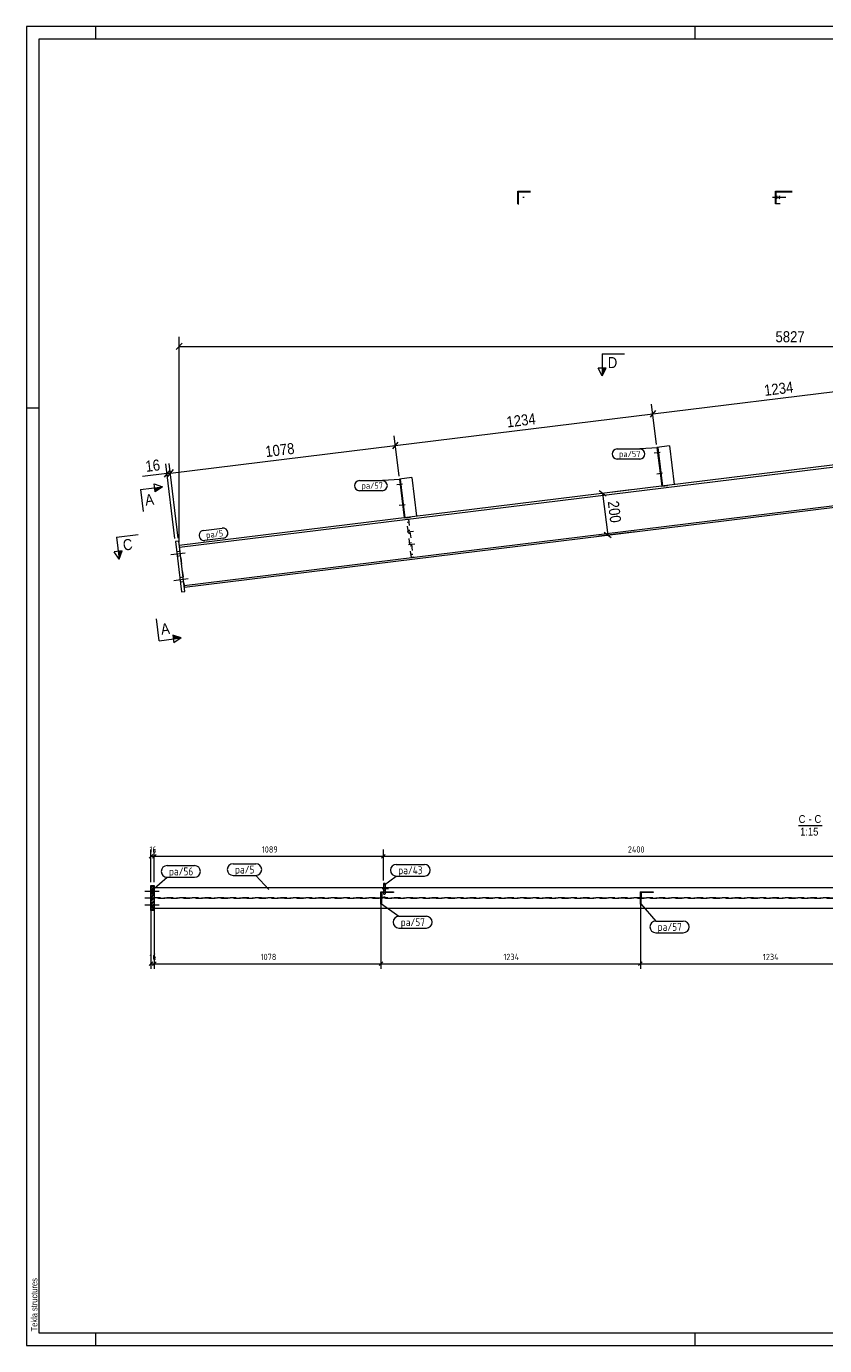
# Model space of a CAD drawing. Header units: millimetres. Extents: x 1 to 593, y 1 to 419.
# Tile 1 of 3: x 1 to 254, y 1 to 419. Entities that reach past the tile are written whole.
import ezdxf

# ---------------------------------------------------------------- set-up
doc = ezdxf.new("R2010")
doc.units = ezdxf.units.MM
for name, pattern in [('XKITLINE00', [0]), ('XKITLINE02', [4, 2, -2]), ('XKITLINE03', [6, 3, -1, 1, -1])]:
    doc.linetypes.add(name, pattern=pattern)
for name, color, linetype, lineweight in [('Bemassung', 1, 'Continuous', 0), ('Schnitt', 6, 'Continuous', 0), ('Schrauben', 7, 'Continuous', 0), ('Teil', 7, 'Continuous', 0), ('Text', 5, 'Continuous', 0), ('Ueberschrift', 7, 'Continuous', 0), ('Zeichnungsrahmen', 3, 'Continuous', 0)]:
    doc.layers.add(name, color=color, linetype=linetype, lineweight=lineweight)
doc.styles.add('ARIAL', font='ARIAL.TTF')
doc.styles.add('ISOCPEUR', font='ISOCPEUR.TTF')

msp = doc.modelspace()

# ---------------------------------------------------------------- hatches: boundary and pattern name
at = {"layer": 'Schnitt'}
for points in [[(184.82, 310.73), (183.57, 308.23), (183.57, 310.73)], [(41.67, 272.78), (44.16, 273.08), (41.83, 271.53)], [(31.33, 252.82), (30.4, 250.19), (30.09, 252.67)], [(47.4, 226.15), (50.03, 225.21), (47.55, 224.9)]]:
    msp.add_hatch(color=256, dxfattribs=at).paths.add_polyline_path(points, flags=17)

# ---------------------------------------------------------------- linework, layer by layer
at = {"layer": 'Bemassung', "linetype": 'XKITLINE00', "lineweight": 0}
for p, q in [((50.44, 318.61), (48.46, 316.63)), ((49.45, 255.54), (49.45, 320.67)), ((49.45, 317.62), (437.92, 317.62)), ((199.6, 296.23), (281.26, 306.26)), ((200.47, 297.33), (198.74, 295.13)), ((200.47, 297.33), (198.74, 295.13)), ((200.79, 286.56), (199.23, 299.26)), ((200.79, 286.56), (199.23, 299.26)), ((117.95, 286.21), (199.6, 296.23)), ((119.14, 276.53), (117.58, 289.23)), ((119.14, 276.53), (117.58, 289.23)), ((46.64, 277.45), (117.95, 286.21)), ((118.81, 287.31), (117.09, 285.1)), ((118.81, 287.31), (117.09, 285.1)), ((48.11, 256.73), (45.21, 280.35)), ((49.17, 256.86), (46.27, 280.48)), ((49.17, 256.86), (46.27, 280.48)), ((45.58, 277.32), (37.82, 276.37)), ((45.58, 277.32), (37.82, 276.37)), ((46.45, 278.42), (44.72, 276.22)), ((45.58, 277.32), (46.64, 277.45)), ((47.5, 278.55), (45.78, 276.35)), ((47.5, 278.55), (45.78, 276.35)), ((192.62, 272.12), (180.89, 270.68)), ((184.77, 270.16), (182.56, 271.88)), ((183.67, 271.02), (185.29, 257.79)), ((194.25, 258.89), (182.51, 257.45)), ((186.4, 256.93), (184.19, 258.65)), ((41.06, 156.61), (39.93, 155.48)), ((40.5, 147.83), (40.5, 158.2)), ((40.5, 156.05), (41.56, 156.05)), ((42.13, 156.61), (41, 155.48)), ((42.13, 156.61), (41, 155.48)), ((41.56, 147.83), (41.56, 158.2)), ((41.56, 147.83), (41.56, 156.8)), ((41.56, 156.05), (114.17, 156.05)), ((114.74, 156.61), (113.6, 155.48)), ((114.74, 156.61), (113.6, 155.48)), ((114.17, 148.37), (114.17, 158.2)), ((114.17, 148.37), (114.17, 158.2)), ((114.17, 156.05), (274.17, 156.05)), ((40.5, 145.83), (40.5, 120.4)), ((41.56, 145.83), (41.56, 120.4)), ((41.56, 145.83), (41.56, 125.55)), ((113.41, 143.83), (113.41, 120.4)), ((113.41, 143.83), (113.41, 120.4)), ((195.67, 143.83), (195.67, 120.4)), ((195.67, 143.83), (195.67, 120.4)), ((41.06, 122.57), (39.93, 121.43)), ((40.5, 122), (41.56, 122)), ((42.13, 122.57), (41, 121.43)), ((42.13, 122.57), (41, 121.43)), ((41.56, 122.75), (41.56, 120.4)), ((41.56, 122), (113.41, 122)), ((113.97, 122.57), (112.84, 121.43)), ((113.97, 122.57), (112.84, 121.43)), ((113.41, 122), (195.67, 122)), ((196.24, 122.57), (195.11, 121.43)), ((196.24, 122.57), (195.11, 121.43)), ((195.67, 122), (277.94, 122))]:
    msp.add_line(p, q, dxfattribs=at)
at = {"layer": 'Bemassung'}
for p in [(49.45, 317.62), (199.6, 296.23), (199.6, 296.23), (117.95, 286.21), (117.95, 286.21), (45.58, 277.32), (46.64, 277.45), (46.64, 277.45), (183.67, 271.02), (185.29, 257.79), (40.5, 156.05), (41.56, 156.05), (41.56, 156.05), (114.17, 156.05), (114.17, 156.05), (40.5, 122), (41.56, 122), (41.56, 122), (113.41, 122), (113.41, 122), (195.67, 122), (195.67, 122)]:
    msp.add_point(p, dxfattribs=at)
at = {"layer": 'Schnitt', "linetype": 'XKITLINE00', "lineweight": 0}
for p, q in [((183.57, 315.23), (190.57, 315.23)), ((183.57, 315.23), (183.57, 308.23)), ((183.57, 308.23), (182.32, 310.73)), ((184.82, 310.73), (182.32, 310.73)), ((183.57, 308.23), (184.82, 310.73)), ((37.21, 272.23), (44.16, 273.08)), ((37.21, 272.23), (38.06, 265.28)), ((41.83, 271.53), (41.52, 274.02)), ((41.52, 274.02), (44.16, 273.08)), ((44.16, 273.08), (41.83, 271.53)), ((29.54, 257.14), (36.49, 257.99)), ((29.54, 257.14), (30.4, 250.19)), ((31.33, 252.82), (28.85, 252.52)), ((30.4, 250.19), (28.85, 252.52)), ((30.4, 250.19), (31.33, 252.82)), ((43.09, 224.36), (42.23, 231.3)), ((50.03, 225.21), (47.4, 226.15)), ((47.4, 226.15), (47.71, 223.66)), ((43.09, 224.36), (50.03, 225.21)), ((50.03, 225.21), (47.71, 223.66))]:
    msp.add_line(p, q, dxfattribs=at)
at = {"layer": 'Schrauben', "linetype": 'XKITLINE00', "lineweight": 0}
for p, q in [((239.44, 364.81), (237.58, 364.81)), ((240.25, 364.81), (238.4, 364.81)), ((238.91, 365.28), (238.85, 364.93)), ((238.85, 364.93), (238.86, 364.59)), ((238.86, 364.59), (238.91, 364.35)), ((238.96, 365.03), (238.91, 365.28)), ((238.91, 364.35), (238.96, 364.7)), ((238.96, 364.7), (238.96, 365.03)), ((239.72, 365.28), (239.66, 364.93)), ((239.66, 364.93), (239.67, 364.59)), ((239.67, 364.59), (239.72, 364.35)), ((239.77, 365.03), (239.72, 365.28)), ((239.72, 364.35), (239.77, 364.7)), ((239.77, 364.7), (239.77, 365.03)), ((201.32, 284.41), (201.06, 284.38)), ((201.91, 284.01), (200.06, 283.78)), ((201.44, 283.48), (201.17, 283.45)), ((202.72, 277.39), (200.87, 277.16)), ((202.14, 277.79), (201.87, 277.76)), ((202.25, 276.86), (201.99, 276.83)), ((120.26, 273.98), (118.4, 273.76)), ((119.67, 274.38), (119.41, 274.35)), ((119.78, 273.46), (119.52, 273.42)), ((120.48, 267.76), (120.22, 267.73)), ((121.07, 267.37), (119.22, 267.14)), ((120.6, 266.84), (120.33, 266.81)), ((46.79, 251.66), (51.29, 252.22)), ((46.79, 251.66), (51.29, 252.22)), ((48.62, 252.63), (49.67, 252.76)), ((48.62, 252.63), (49.67, 252.76)), ((48.79, 251.17), (49.85, 251.3)), ((48.79, 251.17), (49.85, 251.3)), ((47.79, 243.46), (52.29, 244.01)), ((47.79, 243.46), (52.29, 244.01)), ((49.62, 244.42), (50.68, 244.55)), ((49.62, 244.42), (50.68, 244.55)), ((49.8, 242.97), (50.86, 243.1)), ((49.8, 242.97), (50.86, 243.1)), ((38.56, 145.03), (43.1, 145.03)), ((38.56, 145.03), (43.1, 145.03)), ((40.5, 145.76), (41.56, 145.76)), ((40.5, 145.76), (41.56, 145.76)), ((40.5, 144.3), (41.56, 144.3)), ((40.5, 144.3), (41.56, 144.3)), ((38.56, 140.63), (43.1, 140.63)), ((38.56, 140.63), (43.1, 140.63)), ((40.5, 141.36), (41.56, 141.36)), ((40.5, 141.36), (41.56, 141.36)), ((40.5, 139.9), (41.56, 139.9)), ((40.5, 139.9), (41.56, 139.9))]:
    msp.add_line(p, q, dxfattribs=at)
at = {"layer": 'Schrauben', "linetype": 'XKITLINE02', "lineweight": 0}
for p, q in [((122.56, 259.29), (122.03, 259.22)), ((123.68, 258.96), (119.84, 258.48)), ((124.17, 254.99), (120.33, 254.51)), ((122.68, 258.36), (122.15, 258.3)), ((123.05, 255.32), (122.52, 255.25)), ((123.16, 254.39), (122.63, 254.33)), ((115.77, 145.7), (111.9, 145.7)), ((115.77, 145.7), (111.9, 145.7)), ((114.7, 146.17), (114.17, 146.17)), ((114.7, 146.17), (114.17, 146.17)), ((114.7, 145.24), (114.17, 145.24)), ((114.7, 145.24), (114.17, 145.24))]:
    msp.add_line(p, q, dxfattribs=at)
at = {"layer": 'Teil', "linetype": 'XKITLINE00', "lineweight": 0}
for p, q in [((156.79, 362.81), (156.79, 366.81)), ((156.79, 366.81), (160.86, 366.81)), ((157.05, 362.81), (157.05, 366.55)), ((157.05, 366.55), (160.86, 366.55)), ((160.76, 366.55), (160.76, 366.81)), ((238.44, 362.81), (238.44, 366.81)), ((238.44, 366.81), (243.75, 366.81)), ((238.7, 362.81), (238.7, 366.55)), ((238.7, 366.55), (243.75, 366.55)), ((242.41, 366.55), (242.41, 366.81)), ((156.79, 362.81), (157.1, 362.81)), ((239.99, 362.81), (238.44, 362.81)), ((437.92, 302.24), (49.45, 254.54)), ((49.52, 253.98), (437.92, 301.67)), ((204.88, 286.05), (200.91, 285.57)), ((200.91, 285.57), (202.42, 273.32)), ((201.18, 285.6), (202.68, 273.36)), ((204.88, 286.05), (206.39, 273.81)), ((51.01, 241.87), (348.52, 278.4)), ((51.08, 241.31), (349.08, 277.9)), ((123.23, 276.03), (119.26, 275.54)), ((123.23, 276.03), (124.73, 263.79)), ((119.26, 275.54), (120.76, 263.3)), ((119.52, 275.57), (121.03, 263.33)), ((49.29, 255.87), (48.23, 255.74)), ((48.23, 255.74), (50.18, 239.86)), ((51.24, 239.99), (49.29, 255.87)), ((50.18, 239.86), (51.24, 239.99)), ((40.5, 146.37), (40.95, 146.83)), ((40.5, 146.02), (41.31, 146.83)), ((40.5, 138.83), (40.5, 146.83)), ((40.5, 146.83), (41.56, 146.83)), ((40.5, 145.3), (41.56, 146.36)), ((41.56, 146.83), (41.56, 138.83)), ((114.7, 147.37), (114.17, 147.37)), ((114.17, 147.37), (114.17, 146.16)), ((114.7, 147.37), (114.7, 146.16)), ((40.5, 144.94), (41.56, 146)), ((40.5, 144.22), (41.56, 145.29)), ((40.5, 143.86), (41.56, 144.93)), ((40.5, 143.14), (41.56, 144.21)), ((40.5, 142.78), (41.56, 143.85)), ((40.5, 142.06), (41.56, 143.13)), ((40.5, 141.71), (41.56, 142.77)), ((41.56, 146.16), (432.94, 146.16)), ((113.41, 140.83), (113.41, 144.83)), ((113.41, 144.83), (117.41, 144.83)), ((113.67, 141.91), (113.41, 142.18)), ((113.71, 144.56), (113.45, 144.83)), ((117.41, 144.56), (113.67, 144.56)), ((113.67, 140.83), (113.67, 144.56)), ((115.06, 144.56), (114.79, 144.83)), ((117.41, 144.83), (117.41, 144.56)), ((195.67, 140.83), (195.67, 144.83)), ((195.67, 144.83), (199.67, 144.83)), ((195.94, 141.91), (195.67, 142.18)), ((195.98, 144.56), (195.71, 144.83)), ((199.67, 144.56), (195.94, 144.56)), ((195.94, 140.83), (195.94, 144.56)), ((197.33, 144.56), (197.06, 144.83)), ((199.67, 144.83), (199.67, 144.56)), ((40.5, 140.99), (41.56, 142.05)), ((40.5, 140.63), (41.56, 141.69)), ((40.5, 139.91), (41.56, 140.98)), ((40.5, 139.55), (41.56, 140.62)), ((40.5, 138.83), (41.56, 139.9)), ((41.56, 138.83), (40.5, 138.83)), ((40.86, 138.83), (41.56, 139.54)), ((432.94, 139.5), (41.56, 139.5)), ((113.67, 140.83), (113.41, 140.83)), ((195.94, 140.83), (195.67, 140.83))]:
    msp.add_line(p, q, dxfattribs=at)
at = {"layer": 'Teil', "linetype": 'XKITLINE03', "lineweight": 0}
for p, q in [((158.85, 364.81), (158.4, 364.81)), ((241.73, 364.81), (240.06, 364.81)), ((38.56, 142.83), (435.13, 142.83)), ((115.41, 142.83), (115.41, 142.83)), ((197.67, 142.83), (197.67, 142.83))]:
    msp.add_line(p, q, dxfattribs=at)
at = {"layer": 'Teil', "linetype": 'XKITLINE02', "lineweight": 0}
for p, q in [((202.42, 273.32), (206.39, 273.81)), ((120.76, 263.3), (124.73, 263.79)), ((121.59, 262.81), (122.12, 262.87)), ((123.07, 250.74), (121.59, 262.81)), ((122.25, 261.86), (121.72, 261.8)), ((122.12, 262.87), (123.6, 250.81)), ((49.45, 254.54), (51.08, 241.31)), ((122.95, 251.75), (123.48, 251.82)), ((123.6, 250.81), (123.07, 250.74)), ((41.56, 146.16), (41.56, 139.5)), ((41.56, 143.02), (432.87, 143.02)), ((432.87, 142.64), (41.56, 142.64)), ((113.41, 140.83), (113.41, 144.83)), ((113.67, 144.56), (113.67, 140.83)), ((114.17, 146.16), (114.17, 143.04)), ((114.17, 144.06), (114.7, 144.06)), ((114.7, 143.04), (114.17, 143.04)), ((114.7, 146.16), (114.7, 143.04)), ((117.41, 144.83), (117.41, 144.56)), ((195.67, 140.83), (195.67, 144.83)), ((195.94, 144.56), (195.94, 140.83)), ((199.67, 144.83), (199.67, 144.56))]:
    msp.add_line(p, q, dxfattribs=at)
at = {"layer": 'Text', "linetype": 'XKITLINE00', "lineweight": 0}
for p, q in [((188.28, 285.11), (195.5, 285.11)), ((201.16, 285.51), (195.5, 285.11)), ((195.5, 281.91), (188.28, 281.91)), ((106.63, 275.08), (113.85, 275.08)), ((113.85, 271.88), (106.63, 271.88)), ((119.51, 275.48), (113.85, 275.08)), ((57.14, 259.32), (63.11, 260.05)), ((63.5, 256.87), (57.53, 256.14)), ((45.61, 153.1), (54.33, 153.1)), ((66.53, 153.69), (73.75, 153.69)), ((118.28, 153.47), (127.21, 153.47)), ((40.73, 145.21), (45.61, 149.4)), ((45.61, 149.4), (54.33, 149.4)), ((66.53, 149.99), (73.75, 149.99)), ((77.88, 145.52), (73.75, 149.99)), ((114.27, 146.75), (118.28, 149.77)), ((118.28, 149.77), (127.21, 149.77)), ((113.56, 140.98), (119.09, 137.02)), ((195.82, 140.98), (200.54, 135.52)), ((119.09, 137.02), (127.81, 137.02)), ((200.54, 135.52), (209.26, 135.52)), ((119.09, 133.32), (127.81, 133.32)), ((200.54, 131.82), (209.26, 131.82))]:
    msp.add_line(p, q, dxfattribs=at)
for centre, radius, start, end in [((188.28, 283.51), 1.6, 90, 270), ((195.5, 283.51), 1.6, 270, 90), ((106.63, 273.48), 1.6, 90, 270), ((113.85, 273.48), 1.6, 270, 90), ((57.34, 257.73), 1.6, 97, 277), ((63.31, 258.46), 1.6, 277, 97), ((45.61, 151.25), 1.85, 90, 270), ((54.33, 151.25), 1.85, 270, 90), ((66.53, 151.84), 1.85, 90, 270), ((73.75, 151.84), 1.85, 270, 90), ((118.28, 151.62), 1.85, 90, 270), ((127.21, 151.62), 1.85, 270, 90), ((119.09, 135.17), 1.85, 90, 270), ((127.81, 135.17), 1.85, 270, 90), ((200.54, 133.67), 1.85, 90, 270), ((209.26, 133.67), 1.85, 270, 90)]:
    msp.add_arc(centre, radius, start, end, dxfattribs=at)
at = {"layer": 'Ueberschrift', "linetype": 'XKITLINE00', "lineweight": 0}
msp.add_line((245.83, 165.85), (253.26, 165.85), dxfattribs=at)
at = {"layer": 'Zeichnungsrahmen', "linetype": 'XKITLINE00', "lineweight": 0}
for p, q in [((593, 419), (1, 419)), ((1, 419), (1, 1)), ((23, 415), (23, 419)), ((213, 415), (213, 419)), ((589, 415), (5, 415)), ((5, 415), (5, 5)), ((5, 298), (1, 298)), ((5, 5), (589, 5)), ((23, 1), (23, 5)), ((213, 1), (213, 5)), ((1, 1), (593, 1))]:
    msp.add_line(p, q, dxfattribs=at)

# ---------------------------------------------------------------- texts
at = {"layer": 'Bemassung', "width": 0.85}
for s, height, style, p in [('5827', 3.5, 'ARIAL', (238.49, 318.92)), ('16', 2, 'ISOCPEUR', (40, 157.2)), ('1089', 2, 'ISOCPEUR', (75.63, 157.2)), ('2400', 2, 'ISOCPEUR', (191.68, 157.2)), ('16', 2, 'ISOCPEUR', (40, 123.15)), ('1078', 2, 'ISOCPEUR', (75.25, 123.15)), ('1234', 2, 'ISOCPEUR', (152.22, 123.15)), ('1234', 2, 'ISOCPEUR', (234.49, 123.15))]:
    msp.add_text(s, height=height, dxfattribs=dict(at, style=style)).set_placement(p)
at = {"layer": 'Bemassung', "style": 'ARIAL', "width": 0.85}
for s, rotation, p in [('1234', 7.0015, (235.12, 301.9)), ('1234', 7.0015, (153.46, 291.88)), ('1078', 7.0015, (76.98, 282.49)), ('16', 7.0015, (38.97, 277.82)), ('200', -82.9987, (185.3, 268.43))]:
    msp.add_text(s, height=3.5, rotation=rotation, dxfattribs=at).set_placement(p)
at = {"layer": 'Schnitt', "style": 'ARIAL', "width": 0.85}
msp.add_text('D', height=3.5, dxfattribs=at).set_placement((185.32, 310.73))
for s, p in [('A', (38.84, 267.14)), ('C', (31.83, 252.88)), ('A', (43.87, 226.22))]:
    msp.add_text(s, height=3.5, rotation=7.0015, dxfattribs=at).set_placement(p)
at = {"layer": 'Text', "style": 'ISOCPEUR', "width": 0.85}
for s, height, p in [('pa/57', 2, (188.88, 282.51)), ('pa/57', 2, (107.23, 272.48)), ('pa/56', 2.5, (46.21, 150)), ('pa/5', 2.5, (67.13, 150.59)), ('pa/43', 2.5, (118.88, 150.37)), ('pa/57', 2.5, (119.69, 133.92)), ('pa/57', 2.5, (201.14, 132.42))]:
    msp.add_text(s, height=height, dxfattribs=at).set_placement(p)
msp.add_text('pa/5', height=2, rotation=7.0015, dxfattribs=at).set_placement((58.06, 256.81))
at = {"layer": 'Ueberschrift', "style": 'ARIAL', "width": 0.85}
for s, p in [('C', (245.83, 166.6)), ('-', (248.99, 166.6)), ('C', (250.85, 166.6)), ('1:15', (246.3, 162.6))]:
    msp.add_text(s, height=2.5, dxfattribs=at).set_placement(p)
at = {"layer": 'Zeichnungsrahmen', "style": 'ARIAL', "width": 0.85}
msp.add_text('Tekla structures', height=2, rotation=90, dxfattribs=at).set_placement((4.5, 5.5))

doc.saveas('drawing.dxf')
